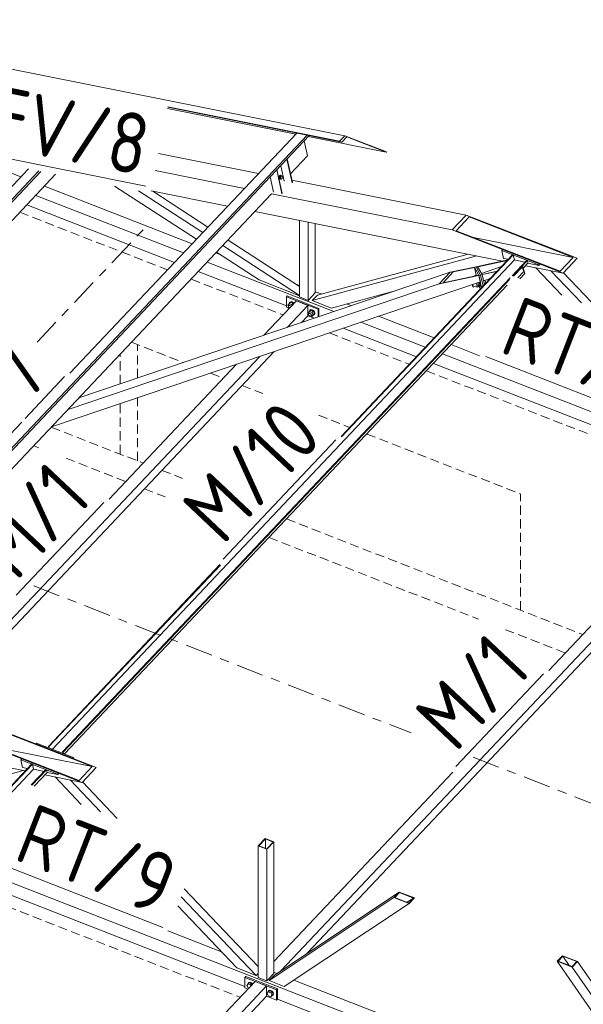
# Model space of a CAD drawing. Header units: millimetres. Extents: x -681 to 506, y -45 to 794.
# Tile 176 of 256: x 28 to 65, y 521 to 586. Entities that reach past the tile are written whole.
import ezdxf

# ---------------------------------------------------------------- set-up
doc = ezdxf.new("R2010")
doc.units = ezdxf.units.MM
doc.header["$LTSCALE"] = 0.6
for name, pattern in [('VERDECKT2', [1.5, 1, -0.5]), ('XKITLINE00', [0]), ('XKITLINE03', [6, 3, -1, 1, -1])]:
    doc.linetypes.add(name, pattern=pattern)
for name, color, linetype, lineweight in [('Bolt', 7, 'Continuous', 0), ('Part', 2, 'Continuous', 0), ('PartMark', 3, 'Continuous', 0), ('S-GRID', 1, 'Continuous', 0)]:
    doc.layers.add(name, color=color, linetype=linetype, lineweight=lineweight)
doc.styles.add('ISOCPEUR', font='ISOCPEUR.TTF')

msp = doc.modelspace()

# ---------------------------------------------------------------- linework, layer by layer
at = {"layer": 'Bolt', "color": 3, "linetype": 'XKITLINE00', "lineweight": 0}
for p, q in [((44.741, 575.596), (44.725, 575.529)), ((44.725, 575.529), (44.727, 575.465)), ((44.727, 575.465), (44.748, 575.42)), ((44.773, 575.648), (44.741, 575.596)), ((44.748, 575.525), (44.764, 575.592)), ((44.75, 575.46), (44.748, 575.525)), ((44.748, 575.42), (44.782, 575.407)), ((44.771, 575.416), (44.75, 575.46)), ((44.772, 575.584), (44.76, 575.47)), ((44.76, 575.47), (44.807, 575.42)), ((44.76, 575.47), (44.829, 575.456)), ((44.764, 575.592), (44.796, 575.643)), ((44.805, 575.403), (44.771, 575.416)), ((44.832, 575.647), (44.772, 575.584)), ((44.772, 575.584), (44.841, 575.57)), ((44.81, 575.67), (44.773, 575.648)), ((44.782, 575.407), (44.805, 575.403)), ((44.796, 575.643), (44.834, 575.665)), ((44.828, 575.416), (44.805, 575.403)), ((44.807, 575.42), (44.877, 575.406)), ((44.81, 575.67), (44.834, 575.665)), ((44.829, 575.456), (44.841, 575.57)), ((44.877, 575.406), (44.829, 575.456)), ((44.832, 575.647), (44.901, 575.633)), ((44.834, 575.665), (44.868, 575.652)), ((44.841, 575.57), (44.901, 575.633)), ((44.868, 575.652), (44.874, 575.639)), ((44.937, 575.47), (44.877, 575.406)), ((44.901, 575.633), (44.949, 575.583)), ((44.949, 575.583), (44.937, 575.47)), ((57.468, 568.437), (57.466, 568.453)), ((57.483, 568.385), (57.468, 568.437)), ((57.503, 568.332), (57.483, 568.385)), ((57.49, 568.461), (57.503, 568.436)), ((57.503, 568.436), (57.523, 568.383)), ((57.522, 568.293), (57.503, 568.332)), ((57.537, 568.278), (57.522, 568.293)), ((57.523, 568.383), (57.537, 568.331)), ((57.537, 568.278), (57.776, 568.359)), ((57.537, 568.331), (57.543, 568.292)), ((57.543, 568.292), (57.537, 568.278)), ((57.744, 568.547), (57.801, 568.372)), ((57.801, 568.282), (57.755, 568.352)), ((57.801, 568.372), (57.967, 568.429)), ((57.801, 568.372), (57.801, 568.282)), ((57.801, 568.282), (57.967, 568.338)), ((57.967, 568.429), (57.91, 568.604)), ((57.912, 568.604), (57.944, 568.52)), ((57.976, 568.53), (57.944, 568.615)), ((57.944, 568.52), (57.971, 568.422)), ((57.971, 568.326), (57.96, 568.336)), ((57.967, 568.338), (57.967, 568.429)), ((57.971, 568.422), (57.981, 568.351)), ((57.981, 568.351), (57.971, 568.326)), ((57.971, 568.326), (58.002, 568.336)), ((58.002, 568.433), (57.976, 568.53)), ((58.012, 568.362), (58.002, 568.433)), ((58.002, 568.336), (58.012, 568.362)), ((58.254, 568.526), (58.366, 568.564)), ((58.366, 568.564), (58.309, 568.739)), ((58.366, 568.547), (58.366, 568.564)), ((45.323, 567.096), (45.405, 567.192)), ((45.353, 567.039), (45.323, 567.096)), ((45.346, 567.021), (45.359, 567.058)), ((45.359, 566.973), (45.346, 567.021)), ((45.359, 567.058), (45.405, 567.107)), ((45.359, 567.058), (45.394, 567.076)), ((45.394, 566.928), (45.359, 566.973)), ((45.394, 567.076), (45.441, 567.069)), ((45.434, 566.903), (45.394, 566.928)), ((45.404, 567.199), (45.428, 567.268)), ((45.406, 567.192), (45.404, 567.199)), ((45.405, 567.192), (45.498, 567.29)), ((45.57, 567.128), (45.405, 567.192)), ((45.428, 567.268), (45.492, 567.301)), ((45.428, 567.268), (45.445, 567.286)), ((45.441, 567.069), (45.489, 567.039)), ((45.509, 567.319), (45.445, 567.286)), ((45.489, 567.039), (45.522, 566.996)), ((45.492, 567.301), (45.58, 567.287)), ((45.662, 567.226), (45.498, 567.29)), ((45.597, 567.306), (45.509, 567.319)), ((45.57, 567.128), (45.662, 567.226)), ((45.597, 567.075), (45.57, 567.128)), ((45.58, 567.287), (45.668, 567.232)), ((45.685, 567.25), (45.597, 567.306)), ((45.689, 567.173), (45.662, 567.226)), ((45.668, 567.232), (45.702, 567.187)), ((45.72, 567.206), (45.685, 567.25)), ((46.653, 566.578), (46.735, 566.673)), ((46.683, 566.52), (46.653, 566.578)), ((46.676, 566.502), (46.689, 566.539)), ((46.689, 566.454), (46.676, 566.502)), ((46.689, 566.539), (46.735, 566.588)), ((46.689, 566.539), (46.724, 566.557)), ((46.724, 566.41), (46.689, 566.454)), ((46.724, 566.557), (46.771, 566.55)), ((46.771, 566.38), (46.724, 566.41)), ((46.734, 566.68), (46.757, 566.749)), ((46.736, 566.674), (46.734, 566.68)), ((46.735, 566.673), (46.827, 566.771)), ((46.735, 566.673), (46.9, 566.609)), ((46.757, 566.749), (46.822, 566.782)), ((46.757, 566.749), (46.775, 566.768)), ((46.771, 566.55), (46.819, 566.52)), ((46.819, 566.372), (46.771, 566.38)), ((46.839, 566.8), (46.775, 566.768)), ((46.819, 566.52), (46.854, 566.475)), ((46.854, 566.39), (46.819, 566.372)), ((46.822, 566.782), (46.91, 566.769)), ((46.992, 566.707), (46.827, 566.771)), ((46.833, 566.38), (46.9, 566.354)), ((46.927, 566.787), (46.839, 566.8)), ((46.854, 566.475), (46.866, 566.428)), ((46.854, 566.39), (46.9, 566.439)), ((46.866, 566.428), (46.854, 566.39)), ((46.9, 566.609), (46.992, 566.707)), ((46.9, 566.609), (46.982, 566.449)), ((46.9, 566.354), (46.992, 566.452)), ((46.9, 566.354), (46.982, 566.449)), ((46.91, 566.769), (46.998, 566.713)), ((47.015, 566.732), (46.927, 566.787)), ((46.982, 566.449), (47.074, 566.547)), ((46.998, 566.441), (46.984, 566.443)), ((47.074, 566.547), (46.992, 566.707)), ((46.992, 566.452), (47.074, 566.547)), ((46.998, 566.713), (47.062, 566.631)), ((47.062, 566.473), (46.998, 566.441)), ((47.079, 566.649), (47.015, 566.732)), ((47.062, 566.631), (47.085, 566.543)), ((47.085, 566.543), (47.062, 566.473)), ((47.062, 566.473), (47.079, 566.491)), ((47.103, 566.561), (47.079, 566.649)), ((47.079, 566.491), (47.103, 566.561)), ((42.612, 522.235), (42.695, 522.331)), ((42.695, 522.075), (42.612, 522.235)), ((42.673, 522.316), (42.697, 522.385)), ((42.675, 522.308), (42.673, 522.316)), ((42.767, 522.407), (42.695, 522.331)), ((42.695, 522.331), (42.859, 522.266)), ((42.739, 522.058), (42.695, 522.075)), ((42.697, 522.385), (42.761, 522.418)), ((42.697, 522.385), (42.714, 522.404)), ((42.778, 522.436), (42.714, 522.404)), ((42.761, 522.418), (42.849, 522.405)), ((42.931, 522.343), (42.767, 522.407)), ((42.866, 522.423), (42.778, 522.436)), ((42.849, 522.405), (42.937, 522.349)), ((42.931, 522.343), (42.859, 522.266)), ((42.859, 522.266), (42.886, 522.214)), ((42.954, 522.368), (42.866, 522.423)), ((42.958, 522.29), (42.931, 522.343)), ((42.937, 522.349), (42.972, 522.305)), ((42.989, 522.323), (42.954, 522.368)), ((43.942, 521.716), (44.025, 521.812)), ((44.025, 521.557), (43.942, 521.716)), ((44.003, 521.797), (44.027, 521.867)), ((44.005, 521.789), (44.003, 521.797)), ((44.097, 521.888), (44.025, 521.812)), ((44.025, 521.812), (44.189, 521.748)), ((44.189, 521.492), (44.025, 521.557)), ((44.027, 521.867), (44.091, 521.899)), ((44.027, 521.867), (44.044, 521.885)), ((44.108, 521.917), (44.044, 521.885)), ((44.091, 521.899), (44.179, 521.886)), ((44.261, 521.824), (44.097, 521.888)), ((44.196, 521.904), (44.108, 521.917)), ((44.179, 521.886), (44.267, 521.831)), ((44.261, 521.824), (44.189, 521.748)), ((44.189, 521.748), (44.271, 521.588)), ((44.271, 521.588), (44.189, 521.492)), ((44.261, 521.569), (44.189, 521.492)), ((44.284, 521.849), (44.196, 521.904)), ((44.267, 521.558), (44.253, 521.56)), ((44.343, 521.664), (44.261, 521.824)), ((44.343, 521.664), (44.261, 521.569)), ((44.267, 521.831), (44.331, 521.748)), ((44.331, 521.59), (44.267, 521.558)), ((44.343, 521.664), (44.271, 521.588)), ((44.348, 521.766), (44.284, 521.849)), ((44.331, 521.748), (44.355, 521.66)), ((44.355, 521.66), (44.331, 521.59)), ((44.331, 521.59), (44.348, 521.609)), ((44.372, 521.678), (44.348, 521.766)), ((44.348, 521.609), (44.372, 521.678))]:
    msp.add_line(p, q, dxfattribs=at)
at = {"layer": 'Part', "color": 2, "linetype": 'XKITLINE00', "lineweight": 0}
for p, q in [((49.074, 578.268), (10.785, 585.919)), ((37.381, 580.06), (45.832, 578.372)), ((37.396, 580.14), (48.866, 577.848)), ((48.728, 577.901), (37.401, 580.165)), ((9.821, 539.361), (46.584, 578.304)), ((9.851, 539.225), (46.718, 578.277)), ((30.948, 562.605), (45.897, 578.441)), ((46.611, 576.936), (46.394, 577.934)), ((46.652, 578.208), (51.801, 577.179)), ((49.074, 578.268), (48.728, 577.901)), ((48.866, 577.848), (48.728, 577.901)), ((49.194, 578.196), (48.866, 577.848)), ((51.819, 577.197), (49.074, 578.268)), ((49.194, 578.196), (51.801, 577.179)), ((24.423, 576.837), (27.712, 575.554)), ((36.786, 577.084), (43.374, 575.769)), ((45.595, 575.159), (45.254, 576.727)), ((45.612, 575.177), (45.271, 576.745)), ((45.488, 575.747), (46.611, 576.936)), ((51.801, 577.179), (51.819, 577.197)), ((-3.187, 541.957), (28.897, 575.943)), ((17.94, 565.202), (28.209, 576.08)), ((36.563, 575.967), (42.452, 574.792)), ((44.92, 574.444), (44.58, 576.012)), ((44.937, 574.463), (44.597, 576.031)), ((45.065, 575.264), (44.842, 576.29)), ((-3.157, 541.821), (29.03, 575.916)), ((17.175, 562.131), (30.005, 575.722)), ((44.363, 574.556), (44.146, 575.553)), ((45.579, 575.329), (57.071, 573.035)), ((29.272, 574.945), (39.011, 571.147)), ((33.881, 574.947), (39.288, 571.44)), ((13.785, 542.165), (44.248, 574.433)), ((28.696, 574.335), (38.435, 570.536)), ((35.46, 574.632), (39.702, 571.879)), ((36.295, 574.628), (41.346, 573.62)), ((36.411, 574.605), (40.048, 572.246)), ((44.247, 574.434), (56.149, 572.058)), ((28.109, 573.713), (37.847, 569.914)), ((43.142, 573.262), (59.473, 570.002)), ((56.149, 572.058), (57.071, 573.035)), ((57.271, 572.915), (56.406, 571.999)), ((57.071, 573.035), (64.381, 570.184)), ((64.124, 570.242), (57.271, 572.915)), ((46.093, 567.633), (46.093, 572.673)), ((46.662, 572.559), (46.662, 567.411)), ((47.124, 567.899), (47.124, 572.467)), ((56.149, 572.058), (63.459, 569.207)), ((41.372, 571.387), (46.093, 568.325)), ((56.406, 571.999), (63.259, 569.326)), ((57.544, 571.555), (64.124, 570.242)), ((41.026, 571.021), (46.093, 567.734)), ((59.472, 570.763), (59.414, 570.702)), ((59.472, 570.763), (61.9, 569.816)), ((40.571, 570.538), (40.837, 570.435)), ((40.611, 570.581), (43.42, 568.759)), ((46.914, 567.396), (57.773, 570.341)), ((47.26, 567.762), (57.194, 570.457)), ((60.135, 570.421), (48.821, 558.436)), ((48.85, 558.41), (60.174, 570.406)), ((59.414, 570.702), (61.842, 569.755)), ((59.414, 570.702), (59.528, 570.179)), ((59.528, 570.179), (59.847, 570.116)), ((60.135, 570.421), (60.174, 570.406)), ((60.174, 570.406), (60.247, 570.072)), ((63.259, 569.326), (64.124, 570.242)), ((63.459, 569.207), (64.381, 570.184)), ((60.247, 570.072), (29.792, 537.812)), ((39.995, 569.928), (48.351, 566.668)), ((56.01, 569.261), (57.613, 569.604)), ((56.218, 569.283), (57.624, 569.584)), ((57.613, 569.604), (57.719, 569.627)), ((57.624, 569.584), (57.613, 569.604)), ((57.613, 569.604), (57.916, 569.059)), ((57.624, 569.584), (57.735, 569.074)), ((57.719, 569.627), (57.826, 569.65)), ((57.719, 569.627), (58.022, 569.082)), ((58.022, 569.082), (57.719, 569.627)), ((57.826, 569.65), (59.808, 570.074)), ((57.837, 569.629), (57.826, 569.65)), ((58.129, 569.105), (57.826, 569.65)), ((57.837, 569.629), (59.781, 570.045)), ((58.081, 569.191), (59.395, 569.636)), ((59.781, 570.045), (59.808, 570.074)), ((61.068, 570.057), (60.105, 569.037)), ((60.144, 569.022), (61.107, 570.042)), ((60.768, 569.602), (60.2, 569)), ((60.247, 570.072), (60.949, 569.932)), ((60.779, 569.695), (60.753, 569.668)), ((60.866, 569.307), (60.753, 569.668)), ((60.753, 569.668), (60.768, 569.602)), ((60.866, 569.307), (60.768, 569.602)), ((60.939, 569.185), (60.779, 569.695)), ((60.832, 569.525), (61.147, 569.858)), ((60.996, 569.698), (63.459, 569.207)), ((61.068, 570.057), (61.107, 570.042)), ((61.107, 570.042), (61.147, 569.858)), ((61.146, 569.856), (61.851, 569.716)), ((63.386, 567.758), (61.668, 569.564)), ((61.842, 569.755), (61.9, 569.816)), ((61.842, 569.755), (61.851, 569.716)), ((61.851, 569.716), (61.907, 569.776)), ((59.961, 568.885), (30.459, 537.634)), ((30.498, 537.619), (59.924, 568.789)), ((31.546, 560.979), (56.01, 569.261)), ((39.407, 569.306), (45.217, 567.04)), ((55.288, 568.497), (56.01, 569.261)), ((55.288, 568.497), (57.916, 569.059)), ((55.55, 568.576), (56.218, 569.283)), ((55.55, 568.576), (57.905, 569.08)), ((57.735, 569.074), (57.488, 568.99)), ((57.753, 569.047), (57.735, 569.074)), ((57.916, 569.059), (57.905, 569.08)), ((57.916, 569.059), (58.022, 569.082)), ((57.916, 569.059), (58.008, 568.637)), ((57.916, 569.059), (58.091, 568.255)), ((58.022, 569.082), (58.129, 569.105)), ((58.022, 569.082), (58.181, 568.351)), ((58.022, 569.082), (58.181, 568.351)), ((58.117, 569.125), (59.113, 569.338)), ((58.117, 569.125), (58.129, 569.105)), ((58.129, 569.105), (59.086, 569.31)), ((58.129, 569.105), (58.215, 568.707)), ((58.129, 569.105), (58.272, 568.447)), ((58.215, 568.707), (58.659, 568.857)), ((59.086, 569.31), (59.113, 569.338)), ((60.476, 568.893), (60.866, 569.307)), ((60.939, 569.185), (60.613, 568.839)), ((64.666, 567.258), (62.661, 569.366)), ((65.77, 566.828), (63.483, 569.232)), ((29.741, 559.066), (58.008, 568.637)), ((30.597, 537.497), (59.773, 568.403)), ((30.825, 560.214), (55.288, 568.497)), ((43.42, 568.759), (46.093, 567.716)), ((45.86, 568.475), (46.093, 568.385)), ((57.879, 568.381), (57.836, 568.578)), ((58.014, 568.173), (57.879, 568.381)), ((45.275, 567.698), (45.217, 567.637)), ((45.217, 567.637), (47.307, 566.822)), ((45.217, 566.956), (45.217, 567.637)), ((47.365, 566.883), (45.275, 567.698)), ((46.093, 567.633), (46.662, 567.411)), ((46.662, 567.411), (47.124, 567.899)), ((47.26, 567.762), (46.914, 567.396)), ((47.124, 567.983), (47.512, 567.831)), ((48.194, 566.897), (52.379, 568.032)), ((43.738, 565.106), (45.882, 567.378)), ((45.217, 566.956), (45.412, 566.88)), ((45.266, 565.624), (46.642, 567.081)), ((46.642, 567.081), (45.882, 567.378)), ((46.642, 566.4), (46.642, 567.081)), ((46.914, 567.396), (48.194, 566.897)), ((47.365, 566.883), (47.307, 566.822)), ((47.365, 566.334), (47.365, 566.883)), ((49.204, 567.171), (49.498, 567.057)), ((46.211, 565.944), (46.642, 566.4)), ((46.642, 566.4), (47.068, 566.234)), ((47.307, 566.822), (47.307, 566.315)), ((51.284, 566.36), (54.951, 564.929)), ((48.969, 565.576), (53.788, 563.697)), ((50.137, 565.972), (54.375, 564.319)), ((56.079, 564.49), (57.96, 563.756)), ((21.322, 540.26), (43.461, 563.711)), ((21.863, 540.152), (44.405, 564.031)), ((55.502, 563.879), (106.214, 544.099)), ((33.541, 554.305), (41.932, 563.194)), ((54.915, 563.257), (74.189, 555.739)), ((62.513, 543.004), (74.854, 556.077)), ((44.862, 523.205), (75.614, 555.781)), ((46.589, 524.354), (75.614, 555.1)), ((40.841, 549.983), (29.527, 537.998)), ((29.566, 537.983), (40.869, 549.956)), ((11.439, 539.68), (27.995, 536.375)), ((25.368, 539.453), (32.679, 536.601)), ((32.421, 536.66), (25.568, 539.333)), ((24.446, 538.476), (31.756, 535.624)), ((24.703, 538.417), (31.557, 535.744)), ((25.842, 537.973), (32.421, 536.66)), ((28.748, 538.219), (28.69, 538.158)), ((28.69, 538.158), (31.118, 537.211)), ((28.69, 538.158), (28.691, 538.157)), ((28.748, 538.219), (31.176, 537.272)), ((29.527, 537.998), (29.566, 537.983)), ((29.527, 537.998), (29.547, 537.907)), ((29.566, 537.983), (29.586, 537.892)), ((30.459, 537.634), (30.498, 537.619)), ((30.459, 537.634), (30.479, 537.543)), ((27.768, 537.181), (27.71, 537.12)), ((27.71, 537.12), (30.138, 536.173)), ((27.71, 537.12), (27.824, 536.597)), ((27.768, 537.181), (30.196, 536.234)), ((30.498, 537.619), (30.518, 537.528)), ((31.118, 537.211), (31.176, 537.272)), ((31.118, 537.211), (31.118, 537.21)), ((31.151, 537.197), (31.184, 537.232)), ((31.176, 537.272), (31.184, 537.232)), ((28.543, 536.489), (-2.488, 503.619)), ((28.432, 536.838), (16.24, 523.923)), ((16.268, 523.897), (28.471, 536.823)), ((16.491, 533.315), (27.868, 536.401)), ((27.824, 536.597), (28.144, 536.533)), ((29.364, 536.474), (28.402, 535.455)), ((28.432, 536.838), (28.471, 536.823)), ((28.441, 535.44), (29.403, 536.459)), ((28.471, 536.823), (28.543, 536.489)), ((28.543, 536.489), (29.246, 536.349)), ((29.364, 536.474), (29.403, 536.459)), ((29.403, 536.459), (29.443, 536.275)), ((31.557, 535.744), (32.421, 536.66)), ((31.756, 535.624), (32.679, 536.601)), ((29.443, 536.275), (28.598, 535.379)), ((29.293, 536.116), (31.756, 535.624)), ((29.442, 536.274), (30.147, 536.133)), ((31.683, 534.175), (29.965, 535.982)), ((30.138, 536.173), (30.196, 536.234)), ((30.138, 536.173), (30.147, 536.133)), ((30.147, 536.133), (30.204, 536.194)), ((32.963, 533.676), (30.958, 535.784)), ((44.393, 523.81), (56.184, 536.3)), ((34.067, 533.246), (31.78, 535.65)), ((43.823, 531.92), (43.362, 531.432)), ((43.408, 531.439), (43.834, 531.891)), ((43.823, 531.92), (44.393, 531.698)), ((43.834, 531.891), (43.834, 531.273)), ((44.347, 531.691), (43.834, 531.891)), ((43.362, 531.432), (43.362, 522.75)), ((43.362, 531.432), (43.932, 531.21)), ((43.408, 531.439), (43.92, 531.239)), ((43.92, 531.239), (44.347, 531.691)), ((44.393, 531.698), (43.932, 531.21)), ((43.932, 531.21), (43.932, 522.528)), ((44.393, 531.698), (44.393, 523.016)), ((23.8, 530.297), (74.512, 510.516)), ((23.212, 529.675), (42.486, 522.157)), ((43.362, 523.474), (38.489, 528.596)), ((43.226, 522.887), (38.287, 528.078)), ((52.313, 528.024), (44.084, 522.552)), ((52.658, 528.39), (44.43, 522.918)), ((52.658, 528.39), (52.313, 528.024)), ((52.313, 528.024), (53.31, 527.635)), ((52.678, 528.358), (52.367, 528.028)), ((52.367, 528.028), (53.289, 527.668)), ((53.655, 528.002), (52.658, 528.39)), ((53.601, 527.998), (52.678, 528.358)), ((53.173, 527.714), (53.601, 527.998)), ((53.289, 527.668), (53.601, 527.998)), ((53.31, 527.635), (53.655, 528.002)), ((41.946, 523.386), (38.053, 527.478)), ((53.31, 527.635), (45.081, 522.163)), ((37.408, 525.824), (40.935, 524.448)), ((63.417, 524.194), (63.071, 523.828)), ((63.126, 523.831), (63.437, 524.161)), ((63.417, 524.194), (64.414, 523.805)), ((63.437, 524.161), (63.865, 523.543)), ((64.359, 523.801), (63.437, 524.161)), ((41.946, 523.386), (43.226, 522.887)), ((43.319, 523.519), (43.362, 523.502)), ((63.071, 523.828), (64.068, 523.439)), ((63.071, 523.828), (71.3, 511.936)), ((63.126, 523.831), (64.048, 523.472)), ((64.048, 523.472), (64.359, 523.801)), ((64.414, 523.805), (64.068, 523.439)), ((64.068, 523.439), (72.297, 511.547)), ((72.334, 512.36), (64.414, 523.805)), ((42.544, 522.815), (42.486, 522.754)), ((42.486, 522.754), (44.576, 521.939)), ((42.486, 522.073), (42.486, 522.754)), ((44.634, 522), (42.544, 522.815)), ((43.226, 522.887), (43.362, 523.031)), ((43.932, 522.528), (43.362, 522.75)), ((44.393, 523.016), (43.932, 522.528)), ((44.43, 522.918), (44.084, 522.552)), ((44.393, 523.1), (44.588, 523.023)), ((12.582, 489.012), (43.911, 522.198)), ((30.758, 509.366), (43.151, 522.495)), ((42.486, 522.073), (42.681, 521.997)), ((43.911, 522.198), (43.151, 522.495)), ((43.911, 521.517), (43.911, 522.198)), ((44.084, 522.552), (45.081, 522.163)), ((45.715, 522.584), (70.666, 512.852)), ((14.31, 490.161), (43.911, 521.517)), ((43.911, 521.517), (44.576, 521.258)), ((44.634, 522), (44.576, 521.939)), ((44.576, 521.939), (44.576, 521.258)), ((44.634, 521.319), (44.634, 522)), ((44.576, 521.258), (44.634, 521.319)), ((44.634, 521.319), (71.458, 510.856))]:
    msp.add_line(p, q, dxfattribs=at)
at = {"layer": 'Part', "color": 4, "linetype": 'VERDECKT2', "lineweight": 0}
for p, q in [((27.644, 573.22), (37.383, 569.422)), ((38.943, 568.813), (45.005, 566.449)), ((46.235, 565.969), (46.258, 565.96)), ((48.044, 565.263), (53.323, 563.204)), ((35.008, 564.645), (38.432, 563.31)), ((35.405, 562.285), (35.405, 564.49)), ((34.252, 561.895), (34.252, 563.845)), ((40.218, 562.613), (41.07, 562.281)), ((54.45, 562.765), (73.977, 555.148)), ((42.3, 561.801), (43.659, 561.271)), ((34.252, 557.276), (34.252, 560.594)), ((35.405, 556.827), (35.405, 560.984)), ((47.339, 559.836), (49.388, 559.036)), ((29.72, 559.044), (35.782, 556.679)), ((50.516, 558.596), (60.66, 554.64)), ((28.567, 557.823), (28.901, 557.693)), ((30.692, 556.994), (34.63, 555.458)), ((37.012, 556.2), (38.371, 555.67)), ((35.859, 554.978), (37.218, 554.448)), ((60.66, 546.976), (60.66, 554.64)), ((45.228, 552.995), (64.754, 545.379)), ((44.075, 551.774), (57.873, 546.392)), ((59.664, 545.694), (63.602, 544.158)), ((22.639, 529.068), (42.166, 521.451))]:
    msp.add_line(p, q, dxfattribs=at)
at = {"layer": 'PartMark', "color": 1, "linetype": 'XKITLINE00', "lineweight": 0}
for p, q in [((24.66, 577.197), (35.95, 574.942)), ((58.369, 563.703), (68.454, 559.77)), ((27.996, 559.625), (30.6, 562.383)), ((24.585, 556.011), (27.768, 559.383)), ((41.043, 550.342), (48.474, 558.214)), ((27.414, 547.961), (33.193, 554.082)), ((56.386, 536.66), (62.165, 542.782)), ((26.346, 530.246), (37.072, 526.063))]:
    msp.add_line(p, q, dxfattribs=at)
at = {"layer": 'S-GRID', "color": 1, "linetype": 'XKITLINE03', "lineweight": 0}
for p, q in [((28.778, 564.654), (36.029, 572.334)), ((28.559, 548.59), (53.451, 538.881)), ((57.531, 537.29), (82.423, 527.581))]:
    msp.add_line(p, q, dxfattribs=at)

# ---------------------------------------------------------------- texts
at = {"layer": 'PartMark', "color": 1, "style": 'ISOCPEUR', "width": 0.85}
for s, rotation, p in [('FV/8', -11.29873, (25.366, 577.668)), ('RT/1', -21.3083, (59.147, 564.044)), ('S/7', 46.65022, (24.561, 556.86)), ('M/10', 46.65022, (41.019, 551.191)), ('M/1', 46.65022, (27.39, 548.809)), ('M/1', 46.65022, (56.362, 537.508)), ('RT/9', -21.3083, (27.123, 530.587))]:
    msp.add_text(s, height=4, rotation=rotation, dxfattribs=at).set_placement(p)

doc.saveas('drawing.dxf')
